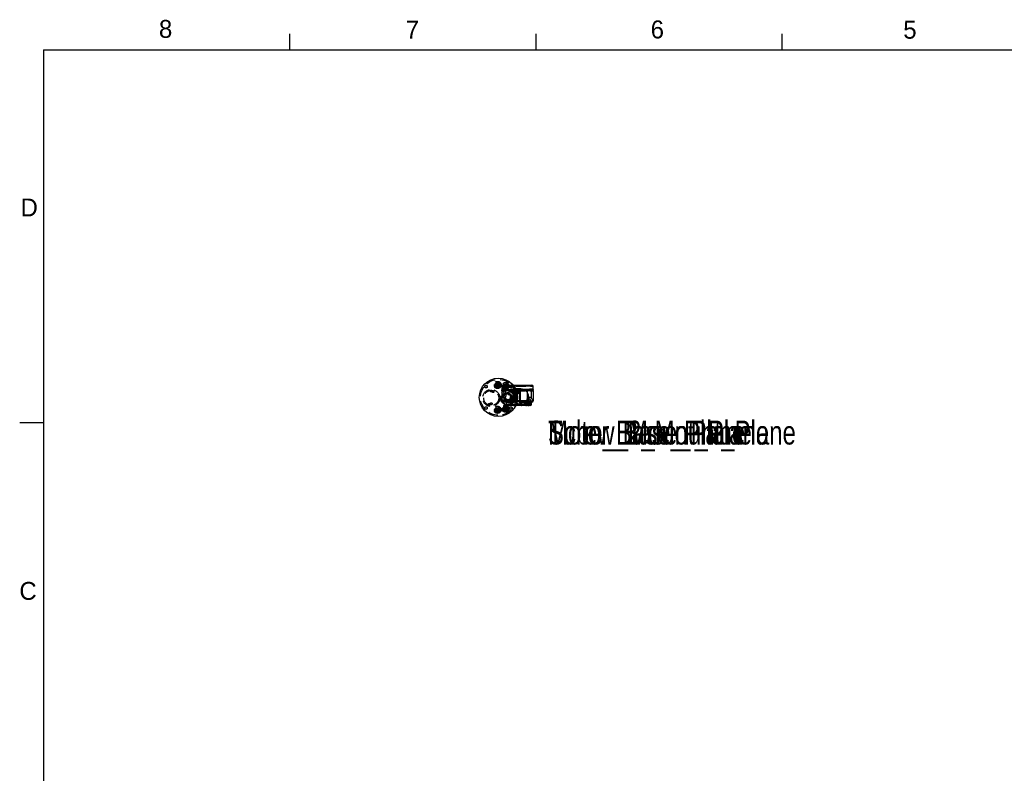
# Model space of a CAD drawing. Extents: x 5 to 273, y 7 to 212.
# Tile 2 of 5: x 5 to 136, y 112 to 212. Entities that reach past the tile are written whole.
import ezdxf

# ---------------------------------------------------------------- set-up
doc = ezdxf.new("R2010")
doc.units = 0
doc.linetypes.add('SLDHIDDEN0', pattern=[1.905, 1.27, -0.635])
doc.layers.get('0').update_dxf_attribs({"linetype": 'CONTINUOUS'})

msp = doc.modelspace()

# ---------------------------------------------------------------- linework, layer by layer
at = {"color": 255, "linetype": 'CONTINUOUS'}
for p, q in [((41.08, 208.08), (41.08, 210.23)), ((73.79, 208.08), (73.79, 210.23)), ((106.49, 208.08), (106.49, 210.23)), ((106.49, 208.08), (106.49, 210.23)), ((8.38, 208.08), (270, 208.08)), ((8.38, 208.08), (8.38, 9.96)), ((8.38, 158.55), (5.21, 158.55))]:
    msp.add_line(p, q, dxfattribs=at)
at = {"color": 9, "linetype": 'SLDHIDDEN0'}
for p, q in [((69.42, 163.54), (70.74, 163.54)), ((69.26, 163.39), (69.26, 162.91)), ((69.26, 163.39), (73.39, 163.39)), ((70.86, 163.39), (69.26, 163.39)), ((69.26, 162.79), (69.26, 162.91)), ((69.26, 162.79), (69.26, 161.44)), ((69.73, 162.79), (69.26, 162.79)), ((69.26, 162.79), (69.51, 162.79)), ((69.32, 162.89), (69.32, 162.9)), ((69.37, 163), (69.36, 162.99)), ((69.38, 162.91), (69.76, 162.91)), ((69.48, 163.02), (69.91, 163.02)), ((69.51, 162.79), (69.51, 161.44)), ((69.51, 162.79), (69.54, 162.79)), ((69.55, 162.9), (69.57, 162.89)), ((69.63, 162.99), (69.61, 163)), ((69.73, 162.79), (69.73, 162.36)), ((70.48, 162.79), (69.73, 162.79)), ((69.76, 162.91), (69.84, 162.91)), ((70.49, 162.91), (70.76, 162.91)), ((70.49, 162.91), (70.49, 162.82)), ((70.62, 162.79), (70.82, 162.79)), ((70.76, 162.11), (70.76, 162.96)), ((70.79, 162.91), (70.95, 162.91)), ((70.82, 162.79), (70.92, 162.79)), ((70.82, 162.79), (70.82, 161.9)), ((71.07, 163.04), (70.83, 163.04)), ((70.89, 162.91), (70.92, 162.91)), ((70.94, 163.02), (70.91, 163.02)), ((70.92, 162.91), (70.92, 162.79)), ((70.92, 162.79), (70.92, 161.84)), ((70.92, 162.79), (71.09, 162.79)), ((71.09, 163.04), (71.09, 162.82)), ((71.09, 162.79), (72.43, 162.79)), ((71.26, 161.36), (71.26, 162.49)), ((71.62, 163.02), (71.58, 163.02)), ((71.59, 162.91), (71.59, 162.79)), ((71.59, 162.91), (71.63, 162.91)), ((71.59, 162.79), (71.59, 161.44)), ((71.63, 162.91), (71.83, 162.89)), ((71.68, 162.79), (71.68, 161.44)), ((71.77, 163.02), (71.93, 163.02)), ((71.8, 162.91), (72.26, 162.91)), ((72.62, 162.58), (72.62, 161.44)), ((73.01, 163.01), (72.92, 162.99)), ((72.97, 162.89), (73.08, 162.9)), ((73, 162.79), (73.13, 162.79)), ((73.13, 162.79), (73.42, 162.79)), ((73.13, 162.79), (73.13, 161.85)), ((73.32, 162.99), (73.26, 163.02)), ((69.26, 161.44), (69.73, 161.44)), ((69.51, 161.44), (69.26, 161.44)), ((69.76, 161.32), (69.38, 161.32)), ((70.37, 161.44), (69.51, 161.44)), ((69.73, 161.49), (69.73, 161.44)), ((69.73, 161.44), (69.83, 161.44)), ((72.65, 161.32), (69.76, 161.32)), ((72.82, 161.21), (69.83, 161.21)), ((69.83, 161.21), (69.83, 160.96)), ((69.83, 160.96), (72.82, 160.96)), ((70.28, 161.44), (70.94, 161.44)), ((72.62, 161.44), (70.94, 161.44)), ((71.59, 161.32), (71.59, 161.44)), ((71.67, 161.21), (71.8, 161.21)), ((71.67, 161.01), (71.67, 161.21)), ((72.31, 161.21), (71.8, 161.21)), ((71.8, 161.21), (71.8, 161)), ((72.41, 161.21), (72.31, 161.21)), ((72.31, 161.01), (72.31, 161.21)), ((72.79, 161.21), (72.41, 161.21)), ((72.41, 161.21), (72.41, 161.01)), ((72.62, 161.44), (72.79, 161.44)), ((72.79, 161.32), (72.65, 161.32)), ((72.7, 161.21), (72.65, 161.21)), ((72.65, 161.21), (72.65, 160.96)), ((72.7, 160.96), (72.65, 160.96)), ((72.67, 161.21), (72.67, 160.96)), ((72.7, 161.21), (72.97, 161.21)), ((72.7, 160.96), (72.7, 161.21)), ((72.7, 160.96), (72.97, 160.96)), ((72.82, 160.96), (72.82, 161.21)), ((72.94, 160.96), (72.94, 161.21)), ((72.94, 161.21), (73.19, 161.21)), ((73.19, 160.96), (72.94, 160.96)), ((72.97, 160.96), (72.97, 161.21)), ((73.42, 161.44), (73.23, 161.44)), ((71.08, 160.85), (69.95, 160.85))]:
    msp.add_line(p, q, dxfattribs=at)
at = {"color": 7, "linetype": 'CONTINUOUS'}
for p, q in [((70.74, 163.54), (73.23, 163.54)), ((73.39, 163.39), (70.86, 163.39)), ((71.77, 163.04), (71.07, 163.04)), ((71.93, 163.02), (73.2, 163.02)), ((72.26, 162.91), (72.65, 162.91)), ((72.62, 162.79), (72.43, 162.79)), ((73.42, 162.79), (72.62, 162.79)), ((72.62, 162.79), (72.62, 162.58)), ((72.65, 162.91), (73.31, 162.91)), ((73.39, 162.95), (73.39, 163.39)), ((73.42, 162.79), (73.42, 161.44)), ((71.13, 160.96), (71.67, 160.96)), ((71.67, 160.96), (71.67, 161.01)), ((71.67, 160.96), (71.8, 160.96)), ((71.8, 161), (71.8, 160.96)), ((71.8, 160.96), (72.31, 160.96)), ((71.86, 161.01), (72.71, 161.01)), ((72.31, 160.96), (72.31, 161.01)), ((72.41, 160.96), (72.31, 160.96)), ((72.41, 161.01), (72.41, 160.96)), ((72.41, 160.96), (73.19, 160.96)), ((72.79, 162.02), (72.79, 161.08)), ((72.79, 161.44), (73.42, 161.44)), ((73.31, 161.32), (72.79, 161.32)), ((73.19, 161.21), (72.79, 161.21)), ((73.19, 160.96), (73.19, 161.21)), ((71.88, 160.85), (71.08, 160.85)), ((72.51, 160.85), (71.88, 160.85)), ((73.07, 160.85), (72.51, 160.85))]:
    msp.add_line(p, q, dxfattribs=at)
at = {"color": 9, "linetype": 'SLDHIDDEN0', "flags": 128}
for points in [[(69.26, 162.91), (69.26, 162.91), (69.26, 162.91), (69.27, 162.93), (69.31, 162.95), (69.36, 162.99)], [(69.36, 162.99), (69.31, 162.95), (69.27, 162.93), (69.26, 162.91), (69.26, 162.91), (69.26, 162.91)], [(69.32, 162.89), (69.29, 162.89), (69.26, 162.9), (69.26, 162.91), (69.26, 162.91), (69.26, 162.91)], [(69.26, 162.91), (69.26, 162.91), (69.26, 162.91), (69.26, 162.9), (69.29, 162.89), (69.32, 162.89)], [(69.32, 162.9), (69.33, 162.9), (69.34, 162.91), (69.35, 162.92), (69.36, 162.94), (69.37, 162.95), (69.37, 162.96), (69.37, 162.98), (69.37, 163)], [(69.32, 162.89), (69.33, 162.9), (69.34, 162.91), (69.35, 162.92), (69.35, 162.93), (69.36, 162.95), (69.36, 162.96), (69.36, 162.97), (69.36, 162.99)], [(69.32, 162.89), (69.33, 162.9), (69.34, 162.91), (69.35, 162.92), (69.35, 162.93), (69.36, 162.95), (69.36, 162.96), (69.36, 162.97), (69.36, 162.99)], [(69.32, 162.9), (69.35, 162.9), (69.39, 162.9), (69.46, 162.9), (69.55, 162.9)], [(69.36, 162.99), (69.42, 163.01), (69.48, 163.02)], [(69.61, 163), (69.56, 163.01), (69.51, 163.01), (69.43, 163.01), (69.4, 163.01), (69.37, 163)], [(69.38, 162.91), (69.4, 162.91), (69.41, 162.92), (69.43, 162.93), (69.45, 162.94), (69.46, 162.96), (69.47, 162.98), (69.48, 163), (69.48, 163.02)], [(69.55, 162.9), (69.54, 162.89), (69.53, 162.88), (69.53, 162.87), (69.52, 162.85), (69.52, 162.84), (69.51, 162.83), (69.51, 162.81), (69.51, 162.79)], [(69.57, 162.89), (69.56, 162.88), (69.56, 162.87), (69.55, 162.86), (69.55, 162.85), (69.54, 162.84), (69.54, 162.82), (69.54, 162.81), (69.54, 162.79)], [(69.54, 162.79), (69.72, 162.81), (69.73, 162.82)], [(69.55, 162.9), (69.56, 162.9), (69.57, 162.91), (69.58, 162.92), (69.59, 162.94), (69.6, 162.95), (69.6, 162.96), (69.61, 162.98), (69.61, 163)], [(69.57, 162.89), (69.58, 162.9), (69.59, 162.91), (69.6, 162.92), (69.61, 162.93), (69.62, 162.95), (69.62, 162.96), (69.63, 162.97), (69.63, 162.99)], [(69.57, 162.89), (69.73, 162.89), (69.96, 162.9), (70.07, 162.91), (70.08, 162.91), (70.08, 162.91)], [(70.08, 162.91), (70.08, 162.91), (70.07, 162.91), (69.93, 162.93), (69.77, 162.95), (69.63, 162.99)], [(69.76, 162.91), (69.75, 162.91), (69.75, 162.9), (69.74, 162.89), (69.74, 162.88), (69.73, 162.86), (69.73, 162.84), (69.73, 162.82), (69.73, 162.79)], [(69.84, 162.91), (69.85, 162.91), (69.87, 162.92), (69.88, 162.93), (69.89, 162.94), (69.9, 162.96), (69.91, 162.98), (69.91, 163), (69.91, 163.02)], [(70.48, 162.79), (70.48, 162.8), (70.48, 162.8), (70.47, 162.81), (70.45, 162.82), (70.35, 162.85), (70.14, 162.88), (69.94, 162.91), (69.84, 162.91)], [(69.91, 163.02), (70.05, 163.01), (70.19, 162.97), (70.34, 162.92), (70.43, 162.87), (70.47, 162.84), (70.49, 162.82)], [(69.94, 162.87), (70.08, 162.91), (70.08, 162.91)], [(70.65, 162.99), (70.44, 162.95), (70.24, 162.93), (70.08, 162.91), (70.08, 162.91), (70.08, 162.91)], [(70.08, 162.91), (70.08, 162.91), (70.09, 162.91), (70.2, 162.9), (70.45, 162.89), (70.65, 162.89)], [(70.08, 162.91), (70.08, 162.91), (70.26, 162.86), (70.43, 162.81), (70.62, 162.79)], [(70.49, 162.82), (70.49, 162.81), (70.48, 162.8), (70.48, 162.8), (70.48, 162.79)], [(70.65, 162.89), (70.64, 162.88), (70.64, 162.87), (70.63, 162.86), (70.63, 162.85), (70.62, 162.84), (70.62, 162.82), (70.62, 162.81), (70.62, 162.79)], [(70.91, 163.02), (70.78, 163.01), (70.65, 162.99)], [(70.65, 162.89), (70.65, 162.9), (70.65, 162.91), (70.65, 162.92), (70.66, 162.93), (70.66, 162.95), (70.65, 162.96), (70.65, 162.97), (70.65, 162.99)], [(70.65, 162.89), (70.85, 162.91), (70.89, 162.91)], [(70.89, 162.91), (70.88, 162.91), (70.86, 162.9), (70.85, 162.89), (70.84, 162.87), (70.84, 162.86), (70.83, 162.84), (70.83, 162.82), (70.82, 162.79)], [(70.89, 162.91), (70.89, 162.91), (70.9, 162.92), (70.9, 162.93), (70.9, 162.94), (70.91, 162.96), (70.91, 162.98), (70.91, 163), (70.91, 163.02)], [(70.92, 162.91), (70.92, 162.91), (70.93, 162.92), (70.93, 162.93), (70.94, 162.94), (70.94, 162.96), (70.94, 162.98), (70.94, 163), (70.94, 163.02)], [(70.92, 162.91), (71.15, 162.91), (71.37, 162.91), (71.59, 162.91)], [(71.58, 163.02), (71.35, 163.02), (71.12, 163.02), (70.94, 163.02)], [(71.09, 162.82), (71.12, 162.85), (71.19, 162.89), (71.27, 162.92), (71.48, 162.99), (71.71, 163.02), (71.77, 163.02)], [(71.8, 162.91), (71.57, 162.9), (71.41, 162.88), (71.3, 162.86), (71.23, 162.85), (71.18, 162.84), (71.15, 162.83), (71.13, 162.82), (71.12, 162.81), (71.11, 162.81), (71.1, 162.8), (71.1, 162.8), (71.09, 162.8), (71.09, 162.79)], [(71.09, 162.79), (71.09, 162.8), (71.09, 162.8), (71.09, 162.82)], [(71.5, 162.79), (71.47, 162.82), (71.41, 162.86), (71.34, 162.88), (71.29, 162.87), (71.22, 162.85), (71.16, 162.81), (71.15, 162.79)], [(71.59, 162.91), (71.59, 162.91), (71.59, 162.92), (71.59, 162.93), (71.58, 162.95), (71.58, 162.96), (71.58, 162.98), (71.58, 163), (71.58, 163.02)], [(71.83, 162.99), (71.73, 163.01), (71.62, 163.02)], [(71.63, 162.91), (71.63, 162.91), (71.62, 162.92), (71.62, 162.93), (71.62, 162.95), (71.62, 162.96), (71.62, 162.98), (71.62, 163), (71.62, 163.02)], [(71.63, 162.91), (71.64, 162.9), (71.65, 162.89), (71.66, 162.88), (71.66, 162.87), (71.67, 162.85), (71.67, 162.83), (71.68, 162.81), (71.68, 162.79)], [(71.77, 163.02), (71.77, 163), (71.78, 162.98), (71.78, 162.96), (71.78, 162.94), (71.78, 162.93), (71.79, 162.92), (71.79, 162.91), (71.8, 162.91)], [(72.43, 162.91), (72.43, 162.91), (72.42, 162.91), (72.26, 162.93), (72.05, 162.95), (71.83, 162.99)], [(71.83, 162.89), (71.83, 162.9), (71.83, 162.91), (71.83, 162.92), (71.83, 162.93), (71.83, 162.95), (71.83, 162.96), (71.83, 162.97), (71.83, 162.99)], [(71.83, 162.89), (72.04, 162.89), (72.3, 162.9), (72.42, 162.91), (72.43, 162.91), (72.43, 162.91)], [(71.83, 162.89), (71.83, 162.88), (71.84, 162.87), (71.84, 162.86), (71.85, 162.85), (71.85, 162.84), (71.85, 162.82), (71.86, 162.81), (71.86, 162.79)], [(71.86, 162.79), (72.05, 162.81), (72.24, 162.86), (72.43, 162.91), (72.43, 162.91)], [(72.92, 162.99), (72.76, 162.95), (72.59, 162.93), (72.44, 162.91), (72.43, 162.91), (72.43, 162.91)], [(72.43, 162.91), (72.43, 162.91), (72.44, 162.91), (72.56, 162.9), (72.8, 162.89), (72.97, 162.89)], [(72.43, 162.91), (72.43, 162.91), (72.62, 162.86), (72.81, 162.81), (73, 162.79)], [(72.97, 162.89), (72.96, 162.9), (72.95, 162.91), (72.94, 162.92), (72.94, 162.93), (72.93, 162.95), (72.92, 162.96), (72.92, 162.97), (72.92, 162.99)], [(72.97, 162.89), (72.98, 162.88), (72.98, 162.87), (72.99, 162.86), (72.99, 162.85), (73, 162.84), (73, 162.82), (73, 162.81), (73, 162.79)], [(73.26, 163.02), (73.22, 163.02), (73.17, 163.02), (73.11, 163.02), (73.05, 163.02), (73.01, 163.01)], [(73.01, 163.01), (73.01, 163), (73.02, 162.98), (73.02, 162.96), (73.03, 162.95), (73.04, 162.93), (73.06, 162.92), (73.07, 162.91), (73.08, 162.9)], [(73.08, 162.9), (73.16, 162.91), (73.23, 162.91), (73.29, 162.91), (73.34, 162.91)], [(73.08, 162.9), (73.09, 162.9), (73.1, 162.89), (73.11, 162.88), (73.12, 162.86), (73.12, 162.85), (73.12, 162.83), (73.13, 162.81), (73.13, 162.79)], [(73.26, 163.02), (73.26, 163), (73.26, 162.98), (73.27, 162.96), (73.28, 162.95), (73.29, 162.93), (73.3, 162.92), (73.32, 162.91), (73.34, 162.91)], [(73.32, 162.99), (73.32, 162.98), (73.32, 162.96), (73.32, 162.95), (73.33, 162.93), (73.34, 162.92), (73.35, 162.91), (73.36, 162.9), (73.37, 162.89)], [(73.38, 162.95), (73.38, 162.96), (73.32, 162.99)], [(73.37, 162.89), (73.39, 162.89), (73.41, 162.89)], [(69.51, 161.44), (69.51, 161.41), (69.52, 161.39), (69.52, 161.37), (69.53, 161.36), (69.54, 161.34), (69.56, 161.33), (69.57, 161.32), (69.58, 161.32)], [(69.73, 161.44), (69.73, 161.41), (69.73, 161.39), (69.73, 161.37), (69.74, 161.36), (69.74, 161.34), (69.75, 161.33), (69.75, 161.32), (69.76, 161.32)], [(70.82, 161.9), (70.77, 161.92), (70.72, 161.92), (70.66, 161.92), (70.61, 161.92), (70.56, 161.9), (70.51, 161.87), (70.46, 161.84), (70.42, 161.8), (70.39, 161.76), (70.37, 161.71), (70.35, 161.65), (70.34, 161.6), (70.34, 161.54), (70.35, 161.49), (70.37, 161.44)], [(70.37, 161.44), (70.39, 161.4), (70.41, 161.37), (70.43, 161.34), (70.44, 161.33), (70.45, 161.32), (70.45, 161.32)], [(70.82, 161.58), (70.82, 161.6), (70.81, 161.62), (70.8, 161.64), (70.79, 161.66), (70.77, 161.67), (70.75, 161.69), (70.73, 161.7), (70.71, 161.7), (70.69, 161.7), (70.67, 161.7), (70.65, 161.7), (70.63, 161.69), (70.61, 161.67), (70.59, 161.66), (70.58, 161.64), (70.57, 161.62), (70.57, 161.6), (70.56, 161.58), (70.57, 161.55), (70.57, 161.53), (70.58, 161.51), (70.59, 161.49), (70.61, 161.48), (70.63, 161.47), (70.65, 161.46), (70.67, 161.45), (70.69, 161.45), (70.71, 161.45), (70.73, 161.46), (70.75, 161.47), (70.77, 161.48), (70.79, 161.49), (70.8, 161.51), (70.81, 161.53), (70.82, 161.55), (70.82, 161.58)], [(70.73, 161.32), (70.82, 161.32), (70.9, 161.31), (70.91, 161.31)], [(70.82, 161.9), (70.83, 161.9), (70.87, 161.87), (70.91, 161.84), (70.92, 161.84)], [(70.93, 161.32), (70.93, 161.32), (70.92, 161.31), (70.91, 161.31)], [(70.93, 161.32), (70.93, 161.33), (70.95, 161.34), (70.97, 161.36), (70.99, 161.4), (71.01, 161.44)], [(71.62, 161.32), (71.63, 161.32), (71.64, 161.33), (71.65, 161.34), (71.66, 161.36), (71.67, 161.37), (71.67, 161.39), (71.68, 161.41), (71.68, 161.44)], [(71.67, 161.21), (71.67, 161.23), (71.67, 161.25), (71.68, 161.27), (71.68, 161.29), (71.68, 161.3), (71.69, 161.31), (71.69, 161.32), (71.7, 161.32)], [(71.7, 161.32), (71.72, 161.32), (71.74, 161.31), (71.76, 161.3), (71.77, 161.29), (71.79, 161.27), (71.8, 161.25), (71.8, 161.23), (71.8, 161.21)], [(72.3, 161.32), (72.32, 161.32), (72.34, 161.31), (72.36, 161.3), (72.38, 161.29), (72.39, 161.27), (72.4, 161.25), (72.41, 161.23), (72.41, 161.21)], [(72.3, 161.32), (72.3, 161.32), (72.31, 161.31), (72.31, 161.3), (72.31, 161.29), (72.31, 161.27), (72.31, 161.25), (72.31, 161.23), (72.31, 161.21)], [(72.44, 160.85), (72.44, 160.85), (72.46, 160.85), (72.54, 160.85), (72.61, 160.87), (72.66, 160.89), (72.69, 160.92), (72.7, 160.94), (72.7, 160.96)], [(72.65, 160.96), (72.65, 160.94), (72.64, 160.92), (72.62, 160.9), (72.58, 160.87), (72.52, 160.85), (72.46, 160.85), (72.44, 160.85)], [(72.67, 160.96), (72.66, 160.94), (72.65, 160.92), (72.63, 160.9), (72.59, 160.87), (72.52, 160.85), (72.48, 160.85)], [(73.13, 161.85), (73.08, 161.88), (73.03, 161.91), (72.97, 161.92), (72.91, 161.92), (72.86, 161.92), (72.8, 161.91), (72.75, 161.88), (72.7, 161.85), (72.66, 161.81), (72.62, 161.77), (72.59, 161.72), (72.57, 161.66), (72.56, 161.61), (72.56, 161.55), (72.57, 161.49), (72.59, 161.44)], [(72.59, 161.44), (72.61, 161.4), (72.64, 161.36), (72.66, 161.33), (72.67, 161.32), (72.67, 161.32)], [(72.62, 161.44), (72.62, 161.41), (72.62, 161.39), (72.63, 161.37), (72.63, 161.36), (72.63, 161.34), (72.64, 161.33), (72.65, 161.32), (72.65, 161.32)], [(72.77, 161.32), (72.75, 161.32), (72.73, 161.31), (72.71, 161.3), (72.7, 161.29), (72.68, 161.27), (72.67, 161.25), (72.67, 161.23), (72.67, 161.21)], [(72.77, 161.32), (72.76, 161.32), (72.74, 161.31), (72.73, 161.3), (72.72, 161.29), (72.71, 161.27), (72.71, 161.25), (72.71, 161.23), (72.7, 161.21)], [(72.77, 160.85), (72.77, 160.85), (72.85, 160.85), (72.89, 160.88), (72.92, 160.9), (72.93, 160.93), (72.94, 160.96)], [(72.79, 161.58), (72.79, 161.55), (72.79, 161.53), (72.8, 161.51), (72.82, 161.49), (72.83, 161.48), (72.85, 161.47), (72.87, 161.46), (72.89, 161.45), (72.91, 161.45), (72.93, 161.45), (72.96, 161.46), (72.98, 161.47), (72.99, 161.48), (73.01, 161.49), (73.02, 161.51), (73.03, 161.53), (73.04, 161.55), (73.04, 161.58), (73.04, 161.6), (73.03, 161.62), (73.02, 161.64), (73.01, 161.66), (72.99, 161.67), (72.98, 161.69), (72.96, 161.7), (72.93, 161.7), (72.91, 161.7), (72.89, 161.7), (72.87, 161.7), (72.85, 161.69), (72.83, 161.67), (72.82, 161.66), (72.8, 161.64), (72.79, 161.62), (72.79, 161.6), (72.79, 161.58)], [(73.07, 161.32), (73.07, 161.32), (73.03, 161.31), (72.99, 161.3), (72.96, 161.27), (72.94, 161.24), (72.94, 161.21)], [(73.13, 161.85), (73.2, 161.77), (73.25, 161.68), (73.26, 161.6), (73.26, 161.51), (73.23, 161.44)], [(73.15, 161.32), (73.15, 161.32), (73.16, 161.33), (73.17, 161.34), (73.18, 161.35), (73.2, 161.37), (73.22, 161.4), (73.23, 161.44)], [(72.47, 160.85), (72.48, 160.85), (72.52, 160.85), (72.52, 160.85)], [(72.52, 160.85), (72.52, 160.85), (72.5, 160.85)]]:
    msp.add_lwpolyline(points, dxfattribs=at)
at = {"color": 7, "linetype": 'CONTINUOUS', "flags": 128}
for points in [[(72.65, 162.91), (72.65, 162.91), (72.64, 162.9), (72.63, 162.89), (72.63, 162.88), (72.63, 162.86), (72.62, 162.84), (72.62, 162.82), (72.62, 162.79)], [(73.2, 163.02), (73.21, 163), (73.21, 162.98), (73.22, 162.96), (73.24, 162.94), (73.25, 162.93), (73.27, 162.92), (73.29, 162.91), (73.31, 162.91)], [(73.2, 163.02), (73.27, 163.01), (73.32, 162.99)], [(73.32, 162.99), (73.32, 162.98), (73.32, 162.96), (73.32, 162.95), (73.33, 162.93), (73.34, 162.92), (73.35, 162.91), (73.36, 162.9), (73.37, 162.89)], [(73.32, 162.99), (73.36, 162.96), (73.39, 162.95), (73.38, 162.95)], [(73.41, 162.89), (73.41, 162.89), (73.4, 162.89), (73.37, 162.89)], [(71.88, 160.85), (71.88, 160.85), (71.86, 160.85), (71.8, 160.85), (71.74, 160.87), (71.7, 160.9), (71.68, 160.92), (71.67, 160.94), (71.67, 160.96)], [(71.8, 160.96), (71.81, 160.94), (71.81, 160.92), (71.81, 160.89), (71.83, 160.87), (71.85, 160.85), (71.86, 160.85)], [(72.5, 160.85), (72.46, 160.85), (72.39, 160.86), (72.35, 160.88), (72.33, 160.91), (72.32, 160.93), (72.31, 160.96)], [(72.41, 160.96), (72.41, 160.93), (72.42, 160.91), (72.43, 160.88), (72.45, 160.86), (72.47, 160.85)], [(71.86, 160.85), (71.87, 160.85), (71.88, 160.85), (71.88, 160.85)], [(72.48, 160.85), (72.46, 160.85), (72.44, 160.85), (72.44, 160.85)]]:
    msp.add_lwpolyline(points, dxfattribs=at)
at = {"color": 7, "linetype": 'CONTINUOUS'}
for centre, radius in [((68.79, 161.92), 2.54), ((68.67, 163.57), 0.00635), ((69.72, 163.42), 0.00635), ((72.67, 161.12), 0.0794), ((68.67, 160.27), 0.00635), ((69.72, 160.42), 0.00635)]:
    msp.add_circle(centre, radius, dxfattribs=at)
at = {"color": 9, "linetype": 'SLDHIDDEN0'}
for centre, radius in [((68.79, 161.92), 2.38), ((67.14, 163.35), 0.175), ((67.14, 163.35), 0.159), ((68.67, 163.57), 0.476), ((68.67, 163.57), 0.397), ((68.67, 163.57), 0.398), ((68.67, 163.57), 0.384), ((68.67, 163.57), 0.349), ((68.67, 163.57), 0.333), ((68.67, 163.57), 0.317), ((68.67, 163.57), 0.302), ((68.67, 163.57), 0.291), ((68.67, 163.57), 0.286), ((68.67, 163.57), 0.278), ((68.67, 163.57), 0.264), ((68.67, 163.57), 0.265), ((68.67, 163.57), 0.252), ((68.67, 163.57), 0.251), ((68.67, 163.57), 0.24), ((68.67, 163.57), 0.238), ((68.67, 163.57), 0.232), ((68.67, 163.57), 0.228), ((68.67, 163.57), 0.225), ((68.67, 163.57), 0.2), ((68.67, 163.57), 0.175), ((68.67, 163.57), 0.14), ((68.67, 163.57), 0.14), ((68.67, 163.57), 0.127), ((68.67, 163.57), 0.111), ((68.67, 163.57), 0.0921), ((68.67, 163.57), 0.0846), ((68.67, 163.57), 0.0794), ((68.67, 163.57), 0.0318), ((69.72, 163.42), 0.476), ((69.72, 163.42), 0.397), ((69.72, 163.42), 0.398), ((69.72, 163.42), 0.384), ((69.72, 163.42), 0.349), ((69.72, 163.42), 0.333), ((69.72, 163.42), 0.318), ((69.72, 163.42), 0.302), ((69.72, 163.42), 0.291), ((69.72, 163.42), 0.286), ((69.72, 163.42), 0.278), ((69.72, 163.42), 0.264), ((69.72, 163.42), 0.265), ((69.72, 163.42), 0.252), ((69.72, 163.42), 0.251), ((69.72, 163.42), 0.24), ((69.72, 163.42), 0.238), ((69.72, 163.42), 0.232), ((69.72, 163.42), 0.228), ((69.72, 163.42), 0.225), ((69.72, 163.42), 0.2), ((69.72, 163.42), 0.175), ((69.72, 163.42), 0.14), ((69.72, 163.42), 0.14), ((69.72, 163.42), 0.127), ((69.72, 163.42), 0.111), ((69.72, 163.42), 0.0921), ((69.72, 163.42), 0.0846), ((69.72, 163.42), 0.0794), ((70.44, 163.35), 0.175), ((70.44, 163.35), 0.159), ((67.83, 161.84), 1.13), ((67.83, 161.84), 1), ((67.83, 162.77), 0.125), ((68.07, 162.68), 0.125), ((70.06, 161.92), 1.03), ((70.06, 161.92), 0.953), ((70.06, 161.92), 0.794), ((70.06, 161.92), 0.794), ((70.06, 161.92), 0.635), ((70.06, 161.92), 0.635), ((70.06, 161.92), 0.556), ((70.06, 161.92), 0.556), ((70.06, 161.92), 0.54), ((70.06, 161.92), 0.476), ((70.06, 161.92), 0.476), ((70.06, 161.92), 0.397), ((69.72, 163.42), 0.0317), ((70.06, 161.92), 0.318), ((70.06, 161.92), 0.318), ((70.87, 162.92), 0.0794), ((71.33, 162.66), 0.27), ((71.33, 162.66), 0.168), ((67.59, 161), 0.125), ((67.83, 161.07), 0.125), ((69.72, 160.42), 0.476), ((67.14, 160.5), 0.175), ((67.14, 160.5), 0.159), ((68.67, 160.27), 0.476), ((68.67, 160.27), 0.397), ((68.67, 160.27), 0.398), ((68.67, 160.27), 0.384), ((68.67, 160.27), 0.349), ((68.67, 160.27), 0.333), ((68.67, 160.27), 0.318), ((68.67, 160.27), 0.302), ((68.67, 160.27), 0.291), ((68.67, 160.27), 0.286), ((68.67, 160.27), 0.278), ((68.67, 160.27), 0.264), ((68.67, 160.27), 0.265), ((68.67, 160.27), 0.252), ((68.67, 160.27), 0.251), ((68.67, 160.27), 0.24), ((68.67, 160.27), 0.238), ((68.67, 160.27), 0.232), ((68.67, 160.27), 0.228), ((68.67, 160.27), 0.225), ((68.67, 160.27), 0.2), ((68.67, 160.27), 0.175), ((68.67, 160.27), 0.14), ((68.67, 160.27), 0.14), ((68.67, 160.27), 0.127), ((68.67, 160.27), 0.111), ((68.67, 160.27), 0.0921), ((68.67, 160.27), 0.0846), ((68.67, 160.27), 0.0794), ((68.67, 160.27), 0.0317), ((69.72, 160.42), 0.397), ((69.72, 160.42), 0.398), ((69.72, 160.42), 0.384), ((69.72, 160.42), 0.349), ((69.72, 160.42), 0.333), ((69.72, 160.42), 0.318), ((69.72, 160.42), 0.302), ((69.72, 160.42), 0.291), ((69.72, 160.42), 0.286), ((69.72, 160.42), 0.278), ((69.72, 160.42), 0.264), ((69.72, 160.42), 0.265), ((69.72, 160.42), 0.252), ((69.72, 160.42), 0.251), ((69.72, 160.42), 0.24), ((69.72, 160.42), 0.238), ((69.72, 160.42), 0.232), ((69.72, 160.42), 0.228), ((69.72, 160.42), 0.225), ((69.72, 160.42), 0.2), ((69.72, 160.42), 0.175), ((69.72, 160.42), 0.14), ((69.72, 160.42), 0.14), ((69.72, 160.42), 0.127), ((69.72, 160.42), 0.111), ((69.72, 160.42), 0.0921), ((69.72, 160.42), 0.0846), ((69.72, 160.42), 0.0794), ((69.72, 160.42), 0.0317), ((70.44, 160.5), 0.175), ((70.44, 160.5), 0.159)]:
    msp.add_circle(centre, radius, dxfattribs=at)
for centre, radius, start, end in [((69.42, 163.39), 0.159, 90, 180), ((69.38, 162.79), 0.114, 90, 180), ((70.83, 162.96), 0.0762, 90, 180), ((71.33, 162.66), 0.222, 141.0552, 38.9448), ((71.33, 162.66), 0.143, 102.1015, 77.8985), ((69.38, 161.44), 0.114, 180, 270), ((69.72, 161.21), 0.114, 0, 90), ((69.95, 160.96), 0.114, 180, 270), ((70.69, 161.58), 0.349, 226.6582, 309.3998), ((71.77, 162.02), 1.02, 174.652, 236.6348), ((70.69, 161.58), 0.349, 336.4218, 48.7236), ((72.77, 161.21), 0.114, 90, 180), ((72.91, 161.58), 0.349, 228.1262, 313.3418), ((72.7, 160.96), 0.114, 270, 0), ((72.93, 161.21), 0.114, 90, 180), ((72.85, 160.96), 0.114, 270, 0), ((73.08, 161.21), 0.114, 90, 180)]:
    msp.add_arc(centre, radius, start, end, dxfattribs=at)
at = {"color": 7, "linetype": 'CONTINUOUS'}
for centre, radius, start, end in [((73.23, 163.39), 0.159, 0, 90), ((71.77, 162.02), 1.02, 0, 90), ((73.31, 162.79), 0.114, 0, 90), ((73.5, 162.95), 0.114, 178.2762, 211.7035), ((73.31, 162.83), 0.114, 360, 31.913), ((71.77, 162.02), 1.02, 236.6348, 275.348), ((72.71, 161.08), 0.0762, 270, 0), ((73.07, 160.96), 0.114, 270, 0), ((73.3, 161.21), 0.114, 90, 180), ((73.31, 161.44), 0.114, 270, 0), ((72.51, 160.96), 0.114, 251.826, 270)]:
    msp.add_arc(centre, radius, start, end, dxfattribs=at)

# ---------------------------------------------------------------- texts
at = {"color": 7, "width": 0.75}
for s in ['Tube_Base_Plane', 'Screw_Mount_Plane', 'Screw_2_Mount_Plane', 'Motor_Base_Plane']:
    msp.add_text(s, height=3.175, dxfattribs=at).set_placement((75.37, 155.65))
at = {"color": 7, "char_height": 2.38, "attachment_point": 1}
for s, insert in [('8', (23.7, 212.07)), ('7', (56.48, 211.98)), ('6', (89.01, 212)), ('5', (122.56, 211.96)), ('D', (5.32, 188.34)), ('C', (5.16, 137.39))]:
    msp.add_mtext(s, dxfattribs=dict(at, insert=insert))

doc.saveas('drawing.dxf')
